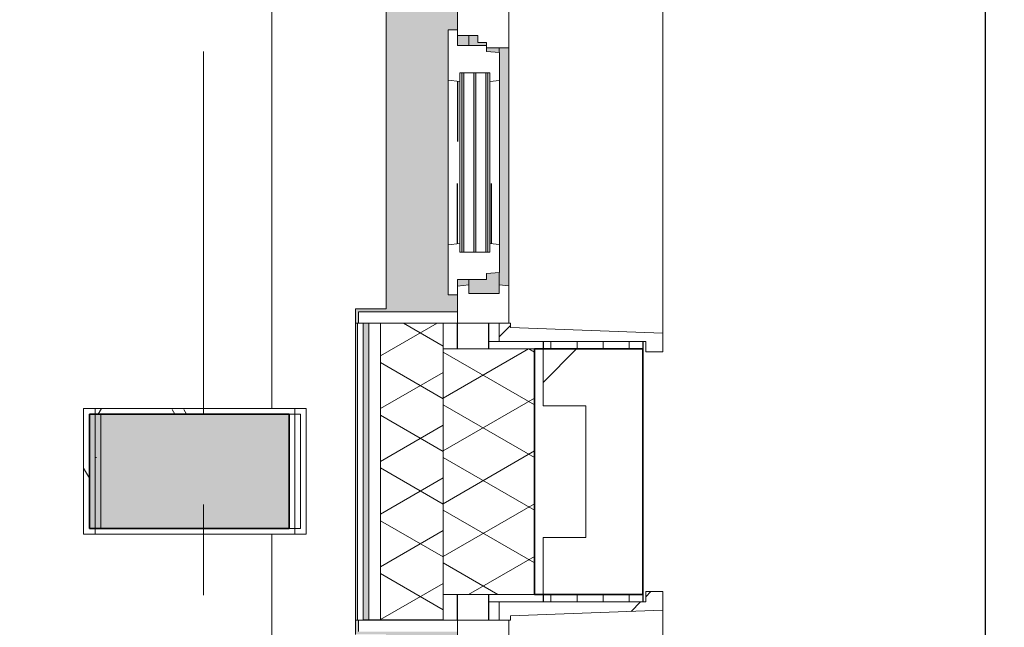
# Model space of a CAD drawing. Extents: x 2820 to 91013, y 1478 to 38178.
# Tile 80 of 182: x 53695 to 55420, y 11722 to 12786. Entities that reach past the tile are written whole.
import ezdxf

# ---------------------------------------------------------------- set-up
doc = ezdxf.new("R2010")
doc.units = 0
doc.header["$LTSCALE"] = 50
doc.header["$PDSIZE"] = -5
doc.linetypes.add('Onderlegger 2e verdieping$0$gestippeld_2_', pattern=[6.35, 3.175, -3.175])
doc.linetypes.add('Onderlegger 2e verdieping$0$stramien', pattern=[22.225, 12.7, -3.175, 3.175, -3.175])
doc.layers.get('0').update_dxf_attribs({"linetype": 'CONTINUOUS'})
doc.layers.get('DEFPOINTS').update_dxf_attribs({"linetype": 'CONTINUOUS'})
doc.layers.add('AS-M38--_F123--_Wandlengte', color=1, linetype='CONTINUOUS')
for name, color, linetype, lineweight in [('Onderlegger 2e verdieping$0$A-DETL-MBND', 8, 'CONTINUOUS', 18), ('Onderlegger 2e verdieping$0$A-GENM', 8, 'CONTINUOUS', 18), ('Onderlegger 2e verdieping$0$A-GLAZ', 8, 'CONTINUOUS', 25), ('Onderlegger 2e verdieping$0$A-GLAZ-GLAS', 8, 'CONTINUOUS', 25), ('Onderlegger 2e verdieping$0$A-WALL', 8, 'CONTINUOUS', 25), ('Onderlegger 2e verdieping$0$A-WALL-MBNI', 8, 'CONTINUOUS', 25), ('Onderlegger 2e verdieping$0$A-WALL-PATT', 8, 'CONTINUOUS', 50), ('Onderlegger 2e verdieping$0$I-WALL', 8, 'CONTINUOUS', 25), ('Onderlegger 2e verdieping$0$S-COLS', 8, 'CONTINUOUS', 18), ('Onderlegger 2e verdieping$0$S-GRID', 8, 'CONTINUOUS', 18)]:
    doc.layers.add(name, color=color, linetype=linetype, lineweight=lineweight)
doc.styles.get("Standard").update_dxf_attribs({"font": 'isocp.shx'})
doc.dimstyles.new('CWall_F2_Wandlengte', dxfattribs={"dimscale": 50, "dimtxt": 2.5, "dimasz": 2, "dimexe": 1, "dimexo": 1, "dimgap": 0.5, "dimtad": 1, "dimdec": 0, "dimdsep": 46, "dimtxsty": 'Standard', "dimcen": 2.5, "dimclrt": 2, "dimadec": 0, "dimazin": 0, "dimtfac": 1, "dimtdec": 0, "dimtix": 1, "dimtmove": 2, "dimatfit": 0, "dimfxl": 0, "dimtolj": 1, "dimtzin": 0, "dimarcsym": 0})
pattern_1 = [(270, (60062.34, 35828.203), (45.688, 3e-15), []), (0, (60062.34, 35828.2), (45.688, 105), [45.688, -45.688])]
pattern_2 = [(135, (12911.22, -54611.6), (-212.132, -212.132), [])]
pattern_3 = [(135, (11077.9, -54611.6), (-212.132, -212.132), [])]

# ---------------------------------------------------------------- blocks, each defined once
blk = doc.blocks.new('Onderlegger 2e verdieping$0$42_KA leemstuc betonkolomafwerking - Type-V114-Plotview 2e Verdieping - schaal 1 op 100')
at = {"layer": 'Onderlegger 2e verdieping$0$A-GENM'}
h = blk.add_hatch(dxfattribs=at)
h.set_pattern_fill('FP_167', color=256, style=0, pattern_type=2)
h.set_pattern_definition([(0, (-54103.6, -12161.87), (406.4, 101.6), [33.528, -271.272, 33.528, -1896.872]), (0, (-54103.6, -12161.87), (406.4, 101.6), [-338.328, -271.272, 33.528, -576.072, -1016]), (0, (-54103.6, -12161.87), (406.4, 101.6), [-1219.2, 33.528, -271.272, 33.528, -677.672]), (0, (-54103.6, -12161.87), (406.4, 101.6), [-1557.528, -169.672, 33.528, -474.472]), (120, (-53951.2, -12111.07), (-291.18818, 301.15272), [33.528, -271.272, 33.528, -1896.872]), (120, (-53951.2, -12111.07), (-291.18818, 301.15272), [-338.328, -271.272, 33.528, -576.072, -1016]), (120, (-53951.2, -12111.07), (-291.18818, 301.15272), [-1219.2, 33.528, -271.272, 33.528, -677.672]), (120, (-53951.2, -12111.07), (-291.18818, 301.15272), [-1557.528, -169.672, 33.528, -474.472]), (240, (-53900.4, -11907.87), (-115.21182, -402.75272), [33.528, -271.272, 33.528, -1896.872]), (240, (-53900.4, -11907.87), (-115.21182, -402.75272), [-338.328, -271.272, 33.528, -576.072, -1016]), (240, (-53900.4, -11907.87), (-115.21182, -402.75272), [-1219.2, 33.528, -271.272, 33.528, -677.672]), (240, (-53900.4, -11907.87), (-115.21182, -402.75272), [-1557.528, -169.672, 33.528, -474.472])])
h.paths.add_polyline_path([(-277, -277), (93, -277), (93, -56.67), (-277, -56.67)], flags=0)
h.paths.add_polyline_path([(-267, -267), (-267, -66.67), (83, -66.67), (83, -267)], flags=0)
for p, q in [((93, -56.67), (-277, -56.67)), ((-277, -56.67), (-277, -277)), ((-267, -66.67), (83, -66.67)), ((-267, -267), (-267, -66.67)), ((83, -66.67), (83, -267)), ((93, -277), (93, -56.67)), ((83, -267), (-267, -267)), ((-277, -277), (93, -277))]:
    blk.add_line(p, q, dxfattribs=at)
blk = doc.blocks.new('Onderlegger 2e verdieping$0$31_KA_Houten kozijn metselwerkgevel met draaiend deel verdieping - 31_KA_Houten kozijn metselwerkgevel met draaiend deel verdieping-V248-Plotview 2e Verdieping - schaal 1 op 100')
at = {"layer": 'Onderlegger 2e verdieping$0$A-GLAZ', "lineweight": 18}
h = blk.add_hatch(dxfattribs=at)
h.set_pattern_fill('FP_346', color=256, style=0, pattern_type=2)
h.set_pattern_definition(pattern_2)
h.paths.add_polyline_path([(706.5, 180.1), (706.5, 210.1), (673.9, 210.1), (664.2, -56.9), (656.5, -56.9), (656.5, -76.9), (688.5, -76.9), (688.5, 180.1)], flags=0)
at = {"layer": 'Onderlegger 2e verdieping$0$A-GLAZ'}
h = blk.add_hatch(color=256, dxfattribs=at)
h.paths.add_polyline_path([(591.1, -60), (174, -60), (174, -77), (589.6, -76)], flags=0)
h.paths.add_polyline_path([(93.6, -60), (-591.1, -60), (-589.5, -77), (92, -77), (93.1, -65.7)], flags=0)
h = blk.add_hatch(color=256, dxfattribs=at)
h.paths.add_polyline_path([(604.5, -129.8), (604.5, -77), (567.9, -77), (569.5, -99), (580, -99), (580, -129.8), (591.8, -129.8)], flags=0)
h.paths.add_polyline_path([(182.1, -77), (174, -77), (174, -99), (180.5, -99), (180.9, -93)], flags=0)
h.paths.add_polyline_path([(170, -129.8), (170, -99), (165, -99), (165, -114), (152.5, -114), (152.5, -129.8), (165, -129.8)], flags=0)
h.paths.add_polyline_path([(107, -80.3), (107, -77), (-604.5, -77), (-604.5, -80.3), (93.6, -80.3)], flags=0)
h.paths.add_polyline_path([(107, -99), (107, -84.3), (-604.5, -84.3), (-604.5, -101.3), (107, -101.3)], flags=0)
h.paths.add_polyline_path([(107, -126.3), (-604.5, -126.3), (-604.5, -129.8), (107, -129.8)], flags=0)
h.paths.add_polyline_path([(107, -122.3), (107, -105.3), (-604.5, -105.3), (-604.5, -122.3), (90.3, -122.3)], flags=0)
h = blk.add_hatch(color=256, dxfattribs=at)
h.paths.add_polyline_path([(591.8, -150), (589.5, -129.8), (580, -129.8), (580, -150), (589.5, -150)], flags=0)
h.paths.add_polyline_path([(170, -150), (170, -129.8), (152.5, -129.8), (152.5, -150)], flags=0)
h.paths.add_polyline_path([(94.3, -150), (92, -129.8), (-589.5, -129.8), (-591.8, -150), (92, -150)], flags=0)
blk.add_hatch(color=256, dxfattribs=at).paths.add_polyline_path([(656.5, -328.5), (655.8, -323.5), (636.5, -323.5), (636.5, -150), (607, -150), (607, -166), (143, -166), (143, -150), (-636.5, -150), (-636.5, -323.5), (-656.5, -323.5), (-656.5, -328.5), (-631.5, -328.5), (-631.5, -275), (631.5, -275), (631.5, -328.5), (655.8, -328.5)], flags=0)
at = {"layer": 'Onderlegger 2e verdieping$0$A-GLAZ', "lineweight": 18}
h = blk.add_hatch(dxfattribs=at)
h.set_pattern_fill('FP_346', color=256, style=0, pattern_type=2)
h.set_pattern_definition(pattern_2)
h.paths.add_polyline_path([(656.5, -150), (636.5, -150), (636.5, -323.5), (656.5, -323.5)], flags=0)
h.paths.add_polyline_path([(-636.5, -150), (-656.5, -150), (-656.5, -323.5), (-636.5, -323.5)], flags=0)
for p, q in [((-673.9, 210.1), (673.9, 210.1)), ((673.9, 210.1), (664.2, -56.9)), ((706.5, 210.1), (673.9, 210.1)), ((706.5, 180.1), (706.5, 210.1)), ((688.5, -76.9), (688.5, 180.1)), ((688.5, 180.1), (706.5, 180.1)), ((93.6, -60), (174, -60)), ((174, -60), (174, -99)), ((174, -60), (591.1, -60)), ((589.5, -77), (591.1, -60)), ((591.1, -60), (656.5, -60)), ((664.2, -56.9), (656.5, -56.9)), ((656.5, -56.9), (656.5, -76.9)), ((656.5, -60), (656.5, -150)), ((182.1, -77), (174, -77)), ((589.5, -77), (567.9, -77)), ((604.5, -77), (589.5, -77)), ((604.5, -129.8), (604.5, -77)), ((656.5, -76.9), (688.5, -76.9)), ((688.5, -94.9), (688.5, -76.9)), ((165, -99), (165, -114)), ((170, -99), (165, -99)), ((152.5, -114), (152.5, -150)), ((165, -114), (152.5, -114)), ((152.5, -129.8), (170, -129.8)), ((580, -129.8), (589.5, -129.8)), ((589.5, -129.8), (604.5, -129.8)), ((591.8, -150), (589.5, -129.8)), ((143, -150), (94.3, -150)), ((656.5, -150), (607, -150)), ((636.5, -150), (656.5, -150)), ((636.5, -323.5), (636.5, -150)), ((656.5, -150), (656.5, -323.5)), ((656.5, -323.5), (636.5, -323.5)), ((656.5, -323.5), (656.5, -328.5))]:
    blk.add_line(p, q, dxfattribs=at)
blk = doc.blocks.new('Onderlegger 2e verdieping$0$31_KA_Houten kozijn draaiend deel metselwerkgevel - Type-V249-Plotview 2e Verdieping - schaal 1 op 100')
at = {"layer": 'Onderlegger 2e verdieping$0$A-GLAZ', "lineweight": 18}
for p, q in [((10.5, 51), (12.2, 74)), ((12.2, 74), (61.4, 74)), ((61.4, 74), (63, 57)), ((61.4, 74), (348.6, 74)), ((347, 57), (348.6, 74)), ((348.6, 74), (397.8, 74)), ((397.8, 74), (399.5, 51)), ((48, 57), (48, 53.5)), ((63, 57), (48, 57)), ((347, 57), (63, 57)), ((362, 57), (347, 57)), ((362, 53.5), (362, 57)), ((0, 51), (10.5, 51)), ((0, 0), (0, 51)), ((48, 49.5), (48, 32.5)), ((362, 32.5), (362, 49.5)), ((399.5, 51), (410, 51)), ((410, 51), (410, 0)), ((48, 28.5), (48, 11.5)), ((362, 11.5), (362, 28.5)), ((-27, 0), (0, 0)), ((-27, -16), (-27, 0)), ((48, 7.5), (48, 4.2)), ((48, 4.2), (63, 4.2)), ((63, 4.2), (60.7, -16)), ((63, 4.2), (347, 4.2)), ((347, 4.2), (362, 4.2)), ((349.3, -16), (347, 4.2)), ((362, 4.2), (362, 7.5)), ((410, 0), (437, 0)), ((60.7, -16), (-27, -16)), ((349.3, -16), (60.7, -16)), ((437, -16), (349.3, -16)), ((437, 0), (437, -16))]:
    blk.add_line(p, q, dxfattribs=at)
at = {"layer": 'Onderlegger 2e verdieping$0$A-GLAZ', "linetype": 'Onderlegger 2e verdieping$0$gestippeld_2_'}
blk.add_line((347.3, 60), (241.8, 60), dxfattribs=at)
at = {"layer": 'Onderlegger 2e verdieping$0$A-GLAZ-GLAS'}
for p, q in [((62.5, 0), (168.2, 0)), ((347.5, 0), (241.8, 0))]:
    blk.add_line(p, q, dxfattribs=at)
blk = doc.blocks.new('Onderlegger 2e verdieping$0$31_KA_Houten kozijn metselwerkgevel triple glas - Type-9950181-Plotview 2e Verdieping - schaal 1 op 100')
at = {"layer": 'Onderlegger 2e verdieping$0$A-GLAZ'}
for points in [[(0, 42), (314, 42), (314, 46), (0, 46)], [(314, 21), (314, 25), (0, 25), (0, 21), (300.8, 21)], [(314, 0), (314, 4), (0, 4), (0, 0), (300.8, 0)]]:
    blk.add_hatch(color=256, dxfattribs=at).paths.add_polyline_path(points, flags=0)
at = {"layer": 'Onderlegger 2e verdieping$0$A-GLAZ', "lineweight": 18}
for p, q in [((0, 46), (314, 46)), ((0, 42), (0, 46)), ((314, 42), (0, 42)), ((314, 46), (314, 42)), ((0, 25), (314, 25)), ((0, 21), (0, 25)), ((314, 21), (0, 21)), ((314, 25), (314, 21)), ((0, 4), (314, 4)), ((0, 0), (0, 4)), ((314, 0), (0, 0)), ((314, 4), (314, 0))]:
    blk.add_line(p, q, dxfattribs=at)
blk = doc.blocks.new('Onderlegger 2e verdieping$0$31_KA_Houten kozijn metselwerkgevel met draaiend deel verdieping - 31_KA_Houten kozijn metselwerkgevel met draaiend deel verdieping-V252-Plotview 2e Verdieping - schaal 1 op 100')
at = {"layer": 'Onderlegger 2e verdieping$0$A-GLAZ', "lineweight": 18}
h = blk.add_hatch(dxfattribs=at)
h.set_pattern_fill('FP_348', color=256, style=0, pattern_type=2)
h.set_pattern_definition(pattern_3)
h.paths.add_polyline_path([(-656.5, -56.9), (-664.2, -56.9), (-673.9, 210.1), (-706.5, 210.1), (-706.5, 180.1), (-688.5, 180.1), (-688.5, -76.9), (-656.5, -76.9)], flags=0)
h = blk.add_hatch(dxfattribs=at)
h.set_pattern_fill('FP_348', color=256, style=0, pattern_type=2)
h.set_pattern_definition(pattern_3)
h.paths.add_polyline_path([(656.5, -60), (591.1, -60), (589.5, -77), (604.5, -77), (604.5, -129.8), (589.5, -129.8), (591.8, -150), (656.5, -150)], flags=0)
h.paths.add_polyline_path([(-589.5, -77), (-591.1, -60), (-656.5, -60), (-656.5, -150), (-591.8, -150), (-589.5, -129.8), (-604.5, -129.8), (-604.5, -77)], flags=0)
at = {"layer": 'Onderlegger 2e verdieping$0$A-GLAZ'}
blk.add_hatch(color=256, dxfattribs=at).paths.add_polyline_path([(656.5, -328.5), (655.8, -323.5), (636.5, -323.5), (636.5, -150), (607, -150), (607, -166), (143, -166), (143, -150), (-636.5, -150), (-636.5, -323.5), (-656.5, -323.5), (-656.5, -328.5), (-631.5, -328.5), (-631.5, -275), (631.5, -275), (631.5, -328.5), (655.8, -328.5)], flags=0)
at = {"layer": 'Onderlegger 2e verdieping$0$A-GLAZ', "lineweight": 18}
for p, q in [((-706.5, 210.1), (-673.9, 210.1)), ((-706.5, 180.1), (-706.5, 210.1)), ((-673.9, 210.1), (-664.2, -56.9)), ((-673.9, 210.1), (673.9, 210.1)), ((-688.5, 180.1), (-706.5, 180.1)), ((-688.5, -76.9), (-688.5, 180.1)), ((-664.2, -56.9), (-656.5, -56.9)), ((-656.5, -56.9), (-656.5, -76.9)), ((-656.5, -150), (-656.5, -60)), ((-656.5, -60), (-591.1, -60)), ((-656.5, -76.9), (-688.5, -76.9)), ((-688.5, -76.9), (-688.5, -94.9)), ((-656.5, -150), (-636.5, -150)), ((-656.5, -323.5), (-656.5, -150)), ((-591.8, -150), (-656.5, -150)), ((-636.5, -323.5), (-656.5, -323.5)), ((-656.5, -328.5), (-656.5, -323.5))]:
    blk.add_line(p, q, dxfattribs=at)
blk = doc.blocks.new('Onderlegger 2e verdieping$0$43_KA_stucwerk tegen borstwering onderkant verdieping - 43_KA_stucwerk tegen borstwering onderkant verdieping-10157448-Plotview 2e Verdieping - schaal 1 op 100')
at = {"layer": 'Onderlegger 2e verdieping$0$A-DETL-MBND'}
h = blk.add_hatch(color=256, dxfattribs=at)
h.paths.add_polyline_path([(54284.3, 2828.2), (54286.6, 2828.2), (54286.6, 3088), (54283.1, 3088), (54282, 2828.4), (54284.3, 2828.2)], flags=0)
h.paths.add_polyline_path([(54283.1, 4401), (54286.6, 4401), (54286.6, 4921.4), (54283.1, 4921.4), (54283.1, 4551.5)], flags=0)
h.paths.add_polyline_path([(54283.1, 6234.4), (54286.6, 6234.4), (54286.6, 6754.7), (54283.1, 6754.7), (54283.1, 6384.9)], flags=0)
h.paths.add_polyline_path([(54283.1, 8067.7), (54286.6, 8067.7), (54286.6, 8588.1), (54283.1, 8588.1), (54283.1, 8157.6)], flags=0)
h.paths.add_polyline_path([(54286.6, 9901.1), (54286.6, 10421.4), (54283.1, 10421.4), (54283.1, 9901.1)], flags=0)
h.paths.add_polyline_path([(54286.6, 11734.4), (54286.6, 12254.7), (54283.1, 12254.7), (54283.1, 11734.4)], flags=0)
h.paths.add_polyline_path([(54286.6, 13567.7), (54286.6, 14088.7), (54283.1, 14088.7), (54283.1, 13567.7)], flags=0)
h.paths.add_polyline_path([(54283.1, 15401.7), (54286.6, 15401.7), (54286.6, 15922), (54283.1, 15922), (54283.1, 15551.5)], flags=0)
h.paths.add_polyline_path([(54286.6, 17235), (54286.6, 17755.4), (54283.1, 17755.4), (54283.1, 17235)], flags=0)
h.paths.add_polyline_path([(54286.6, 19068.4), (54286.6, 19588), (54283.1, 19588), (54283.1, 19068.4)], flags=0)
h.paths.add_polyline_path([(54283.1, 20901), (54286.6, 20901), (54286.6, 21421.4), (54283.1, 21421.4), (54283.1, 21051.5)], flags=0)
h.paths.add_polyline_path([(54286.6, 22734.4), (54286.6, 23254.7), (54283.1, 23254.7), (54283.1, 22734.4)], flags=0)
h.paths.add_polyline_path([(54283.1, 24567.7), (54286.6, 24567.7), (54286.6, 25088), (54283.1, 25088), (54283.1, 24600.6)], flags=0)
h.paths.add_polyline_path([(54286.6, 26401), (54286.6, 26921.4), (54283.1, 26921.4), (54283.1, 26401)], flags=0)
h.paths.add_polyline_path([(54283.1, 28234.4), (54286.6, 28234.4), (54286.6, 28754.7), (54283.1, 28754.7), (54283.1, 28384.9)], flags=0)
h.paths.add_polyline_path([(54283.1, 30067.7), (54286.6, 30067.7), (54286.6, 30588), (54283.1, 30588), (54283.1, 30081.6)], flags=0)
h.paths.add_polyline_path([(54283.1, 31901), (54286.6, 31901), (54286.6, 32421.4), (54283.1, 32421.4), (54283.1, 32051.5)], flags=0)
h.paths.add_polyline_path([(54283.1, 33734.4), (54286.6, 33734.4), (54286.6, 34255.4), (54283.1, 34255.4), (54283.1, 33876.2)], flags=0)
h.paths.add_polyline_path([(54283.5, 35568.4), (54286.6, 35568.4), (54286.6, 36078.2), (54036.6, 36078.2), (54036.6, 35988.2), (54196.6, 35988.2), (54196.6, 35827.9), (54283.1, 35827.9), (54283.4, 35568.4)], flags=0)
h.paths.add_polyline_path([(19068.1, 35978.2), (19076.6, 35978.2), (19076.6, 36078.2), (18923.1, 36078.2), (18923.1, 36074.7), (19068.1, 36074.7), (19068.1, 35978.3)], flags=0)
h.paths.add_polyline_path([(17234.8, 35978.2), (17239.9, 35978.2), (17240, 35988.2), (17460, 35988.2), (17460, 35978.2), (17464.9, 35978.2), (17464.9, 35993.2), (17234.8, 35993.2), (17234.8, 35984.3)], flags=0)
h.paths.add_polyline_path([(15631.6, 35978.2), (15631.6, 35993.2), (15401.4, 35993.2), (15401.4, 35978.2), (15406.6, 35978.2), (15406.6, 35988.2), (15626.6, 35988.2), (15626.6, 35978.2)], flags=0)
h.paths.add_polyline_path([(13568.1, 35978.2), (13573.3, 35978.2), (13573.3, 35988.2), (13635.8, 35989.2), (13635.8, 35993.2), (13568.1, 35993.2), (13568.1, 35984.3)], flags=0)
h.paths.add_polyline_path([(13798.3, 35978.2), (13798.3, 35993.2), (13730.8, 35993.2), (13730.8, 35988.2), (13793.3, 35988.2), (13793.3, 35978.2)], flags=0)
h.paths.add_polyline_path([(11739.9, 35978.2), (11740, 35988.2), (11802.4, 35989), (11802.4, 35993.2), (11734.8, 35993.2), (11734.8, 35978.2)], flags=0)
h.paths.add_polyline_path([(11964.9, 35978.2), (11964.9, 35993.2), (11897.4, 35993.2), (11897.4, 35988.2), (11960, 35988.2), (11960, 35978.2)], flags=0)
h.paths.add_polyline_path([(9906.6, 35978.2), (9906.6, 35988.2), (9969.1, 35988.2), (9969.1, 35993.2), (9901.4, 35993.2), (9901.4, 35978.2)], flags=0)
h.paths.add_polyline_path([(10126.6, 35978.2), (10131.6, 35978.2), (10131.6, 35993.2), (10064.1, 35993.2), (10064.1, 35988.2), (10126.6, 35988.2), (10126.6, 35984.3)], flags=0)
h.paths.add_polyline_path([(8298.3, 35978.2), (8298.3, 35993.2), (8068.1, 35993.2), (8068.1, 35978.2), (8073.3, 35978.2), (8073.3, 35988.2), (8293.3, 35988.2), (8293.3, 35978.2)], flags=0)
h.paths.add_polyline_path([(6460, 35978.2), (6464.9, 35978.2), (6464.9, 35993.2), (6234.8, 35993.2), (6234.8, 35978.2), (6239.9, 35978.2), (6240, 35988.2), (6460, 35988.2), (6460, 35984.3)], flags=0)
h.paths.add_polyline_path([(4631.6, 35978.2), (4631.6, 35993.2), (4516.6, 35993.2), (4516.6, 35988.2), (4626.6, 35988.2), (4626.6, 35978.2)], flags=0)
h.paths.add_polyline_path([(12067.7, 36074.7), (12110.1, 36074.7), (12110.1, 36078.2), (11897.4, 36078.2), (11897.4, 36074.7), (11964.9, 36074.7)], flags=0)
h.paths.add_polyline_path([(15776.8, 36074.7), (15776.8, 36078.2), (15256.4, 36078.2), (15256.4, 36074.7), (15737.1, 36074.7)], flags=0)
h.paths.add_polyline_path([(17089.8, 36074.7), (17610.1, 36074.7), (17610.1, 36078.2), (17089.8, 36078.2)], flags=0)
h.paths.add_polyline_path([(13423.1, 36074.7), (13635.8, 36074.7), (13635.8, 36078.2), (13423.1, 36078.2)], flags=0)
h.paths.add_polyline_path([(10131.6, 36074.7), (10276.8, 36074.7), (10276.8, 36078.2), (10064.1, 36078.2), (10064.1, 36074.7)], flags=0)
h.paths.add_polyline_path([(11734.8, 36074.7), (11802.4, 36074.7), (11802.4, 36078.2), (11589.8, 36078.2), (11589.8, 36074.7)], flags=0)
h.paths.add_polyline_path([(9969.1, 36074.7), (9969.1, 36078.2), (9756.4, 36078.2), (9756.4, 36074.7), (9927.2, 36074.7)], flags=0)
h.paths.add_polyline_path([(13730.8, 36074.7), (13943.4, 36074.7), (13943.4, 36078.2), (13730.8, 36078.2)], flags=0)
h.paths.add_polyline_path([(8443.4, 36074.7), (8443.4, 36078.2), (7923.1, 36078.2), (7923.1, 36074.7), (8398.3, 36074.7)], flags=0)
h.paths.add_polyline_path([(4631.6, 36074.7), (4776.8, 36074.7), (4776.8, 36078.2), (4516.6, 36078.2), (4516.6, 36074.7), (4557, 36074.7)], flags=0)
h.paths.add_polyline_path([(6089.8, 36074.7), (6610.1, 36074.7), (6610.1, 36078.2), (6089.8, 36078.2)], flags=0)
blk.add_line((54286.6, 12254.7), (54286.6, 11734.4), dxfattribs=at)
blk = doc.blocks.new('Onderlegger 2e verdieping$0$vensterbank tweede verdieping - vensterbank tweede verdieping-11898810-Plotview 2e Verdieping - schaal 1 op 100')
at = {"layer": 'Onderlegger 2e verdieping$0$A-GLAZ', "lineweight": 18}
for p, q in [((54136.6, 13718.2), (54136.6, 12105.2)), ((54336.6, 12279.7), (54336.6, 13542.7)), ((54283.1, 11709.4), (54283.1, 12279.7)), ((54283.1, 12279.7), (54336.6, 12279.7)), ((54136.6, 11884.9), (54136.6, 10271.9))]:
    blk.add_line(p, q, dxfattribs=at)
blk = doc.blocks.new('Onderlegger 2e verdieping$0$42_KA leemstuc betonkolomafwerking - Type-V295-Plotview 2e Verdieping - schaal 1 op 100')
at = {"layer": 'Onderlegger 2e verdieping$0$A-GENM'}
h = blk.add_hatch(dxfattribs=at)
h.set_pattern_fill('FP_421', color=256, style=0, pattern_type=2)
h.set_pattern_definition([(0, (-54083.6, -12161.87), (406.4, 101.6), [33.528, -271.272, 33.528, -1896.872]), (0, (-54083.6, -12161.87), (406.4, 101.6), [-338.328, -271.272, 33.528, -576.072, -1016]), (0, (-54083.6, -12161.87), (406.4, 101.6), [-1219.2, 33.528, -271.272, 33.528, -677.672]), (0, (-54083.6, -12161.87), (406.4, 101.6), [-1557.528, -169.672, 33.528, -474.472]), (120, (-53931.2, -12111.07), (-291.18818, 301.15272), [33.528, -271.272, 33.528, -1896.872]), (120, (-53931.2, -12111.07), (-291.18818, 301.15272), [-338.328, -271.272, 33.528, -576.072, -1016]), (120, (-53931.2, -12111.07), (-291.18818, 301.15272), [-1219.2, 33.528, -271.272, 33.528, -677.672]), (120, (-53931.2, -12111.07), (-291.18818, 301.15272), [-1557.528, -169.672, 33.528, -474.472]), (240, (-53880.4, -11907.87), (-115.21182, -402.75272), [33.528, -271.272, 33.528, -1896.872]), (240, (-53880.4, -11907.87), (-115.21182, -402.75272), [-338.328, -271.272, 33.528, -576.072, -1016]), (240, (-53880.4, -11907.87), (-115.21182, -402.75272), [-1219.2, 33.528, -271.272, 33.528, -677.672]), (240, (-53880.4, -11907.87), (-115.21182, -402.75272), [-1557.528, -169.672, 33.528, -474.472])])
h.paths.add_polyline_path([(-277, -277), (93, -277), (93, -56.67), (-277, -56.67)], flags=0)
h.paths.add_polyline_path([(-267, -267), (-267, -66.67), (83, -66.67), (83, -267)], flags=0)
for p, q in [((93, -56.67), (-277, -56.67)), ((-277, -56.67), (-277, -277)), ((-267, -66.67), (83, -66.67)), ((-267, -267), (-267, -66.67)), ((83, -66.67), (83, -267)), ((93, -277), (93, -56.67)), ((83, -267), (-267, -267)), ((-277, -277), (93, -277))]:
    blk.add_line(p, q, dxfattribs=at)
blk = doc.blocks.new('Onderlegger 2e verdieping')
at = {"layer": 'Onderlegger 2e verdieping$0$A-WALL-PATT', "lineweight": 18}
h = blk.add_hatch(dxfattribs=at)
h.set_pattern_fill('FP_357', color=256, angle=60, style=0, pattern_type=2)
h.set_pattern_definition([(150, (54396.6, 19258.2), (-80.01037, -46.18203), []), (210, (54396.6, 19350.6), (-0.01037, -92.38203), [])])
h.paths.add_polyline_path([(54436.6, 2428.2), (54436.6, 3088), (54326.6, 3088), (54326.6, 2428.2)], flags=0)
h.paths.add_polyline_path([(54326.6, 4401.7), (54436.6, 4401.7), (54436.6, 4921.4), (54326.6, 4921.4), (54326.6, 4784.6)], flags=0)
h.paths.add_polyline_path([(54436.6, 6235), (54436.6, 6754.7), (54326.6, 6754.7), (54326.6, 6235)], flags=0)
h.paths.add_polyline_path([(54326.6, 8068.4), (54436.6, 8068.4), (54436.5, 8588.1), (54326.6, 8588.1), (54326.6, 8157.6)], flags=0)
h.paths.add_polyline_path([(54436.6, 9901.7), (54436.6, 10421.4), (54326.6, 10421.4), (54326.6, 9901.7)], flags=0)
h.paths.add_polyline_path([(54436.6, 11735), (54436.6, 12254.7), (54326.6, 12254.7), (54326.6, 11735)], flags=0)
h.paths.add_polyline_path([(54436.6, 13568.4), (54436.6, 14088.7), (54326.6, 14088.7), (54326.6, 13568.4)], flags=0)
h.paths.add_polyline_path([(54326.6, 15401.7), (54436.6, 15401.7), (54436.6, 15922), (54326.6, 15922), (54326.6, 15746.7)], flags=0)
h.paths.add_polyline_path([(54326.6, 17235), (54436.6, 17235), (54436.6, 17755.4), (54326.6, 17755.4), (54326.6, 17433.1)], flags=0)
h.paths.add_polyline_path([(54436.6, 19068.4), (54436.6, 19588), (54326.6, 19588), (54326.6, 19068.4)], flags=0)
h.paths.add_polyline_path([(54436.6, 20901.7), (54436.6, 21421.4), (54326.6, 21421.4), (54326.6, 20901.7)], flags=0)
h.paths.add_polyline_path([(54436.6, 22735), (54436.5, 23254.7), (54326.6, 23254.7), (54326.6, 22735)], flags=0)
h.paths.add_polyline_path([(54436.6, 24568.4), (54436.6, 25088), (54326.6, 25088), (54326.6, 24568.4)], flags=0)
h.paths.add_polyline_path([(54436.6, 26401.7), (54436.6, 26921.4), (54326.6, 26921.4), (54326.6, 26401.7)], flags=0)
h.paths.add_polyline_path([(54326.6, 28235), (54436.6, 28235), (54436.6, 28754.7), (54326.6, 28754.7), (54326.6, 28395.2)], flags=0)
h.paths.add_polyline_path([(54326.6, 30068.4), (54436.6, 30068.4), (54436.5, 30588), (54326.6, 30588), (54326.6, 30081.6)], flags=0)
h.paths.add_polyline_path([(54436.6, 31901.7), (54436.6, 32421.4), (54326.6, 32421.4), (54326.6, 31901.7)], flags=0)
h.paths.add_polyline_path([(54326.6, 33735), (54436.6, 33735), (54436.6, 34255.4), (54326.6, 34255.4), (54326.6, 33876.2)], flags=0)
h.paths.add_polyline_path([(54436.6, 35568.4), (54436.6, 36118.2), (54326.6, 36118.2), (54326.6, 35568.4)], flags=0)
h = blk.add_hatch(dxfattribs=at)
h.set_pattern_fill('FP_60', color=256, style=0, pattern_type=2)
h.set_pattern_definition([(0, (0, 0), (406.4, 101.6), [33.528, -271.272, 33.528, -271.272, -1625.6]), (0, (0, 0), (406.4, 101.6), [-609.6, 33.528, -576.072, 33.528, -271.272, -711.2]), (0, (0, 0), (406.4, 101.6), [-1524, 33.528, -169.672, 33.528, -474.472]), (120, (152.4, 50.8), (-291.18818, 301.15272), [33.528, -271.272, 33.528, -271.272, -1625.6]), (120, (152.4, 50.8), (-291.18818, 301.15272), [-609.6, 33.528, -576.072, 33.528, -271.272, -711.2]), (120, (152.4, 50.8), (-291.18818, 301.15272), [-1524, 33.528, -169.672, 33.528, -474.472]), (240, (203.2, 254), (-115.21182, -402.75272), [33.528, -271.272, 33.528, -271.272, -1625.6]), (240, (203.2, 254), (-115.21182, -402.75272), [-609.6, 33.528, -576.072, 33.528, -271.272, -711.2]), (240, (203.2, 254), (-115.21182, -402.75272), [-1524, 33.528, -169.672, 33.528, -474.472])])
h.paths.add_polyline_path([(54306.6, 2428.2), (54306.6, 3088), (54296.6, 3088), (54296.6, 2428.2)], flags=0)
h.paths.add_polyline_path([(54296.6, 4401.7), (54306.6, 4401.7), (54306.6, 4921.4), (54296.6, 4921.4), (54296.6, 4784.6)], flags=0)
h.paths.add_polyline_path([(54306.6, 6235), (54306.6, 6754.7), (54296.6, 6754.7), (54296.6, 6235)], flags=0)
h.paths.add_polyline_path([(54306.6, 8068.4), (54306.6, 8588.1), (54296.6, 8588.1), (54296.6, 8068.4)], flags=0)
h.paths.add_polyline_path([(54306.6, 9901.7), (54306.6, 10421.4), (54296.6, 10421.4), (54296.6, 9901.7)], flags=0)
h.paths.add_polyline_path([(54296.6, 11735), (54306.6, 11735), (54306.6, 12254.7), (54296.6, 12254.7), (54296.6, 11952.1)], flags=0)
h.paths.add_polyline_path([(54306.6, 13568.4), (54306.6, 14088.7), (54296.6, 14088.7), (54296.6, 13568.4)], flags=0)
h.paths.add_polyline_path([(54306.6, 15401.7), (54306.6, 15922), (54296.6, 15922), (54296.6, 15401.7)], flags=0)
h.paths.add_polyline_path([(54296.6, 17235), (54306.6, 17235), (54306.6, 17755.4), (54296.6, 17755.4), (54296.6, 17433.1)], flags=0)
h.paths.add_polyline_path([(54306.6, 19068.4), (54306.6, 19588), (54296.6, 19588), (54296.6, 19068.4)], flags=0)
h.paths.add_polyline_path([(54306.6, 20901.7), (54306.6, 21421.4), (54296.6, 21421.4), (54296.6, 20901.7)], flags=0)
h.paths.add_polyline_path([(54306.6, 22735), (54306.6, 23254.7), (54296.6, 23254.7), (54296.6, 22735)], flags=0)
h.paths.add_polyline_path([(54306.6, 24568.4), (54306.6, 25088), (54296.6, 25088), (54296.6, 24568.4)], flags=0)
h.paths.add_polyline_path([(54306.6, 26401.7), (54306.6, 26921.4), (54296.6, 26921.4), (54296.6, 26401.7)], flags=0)
h.paths.add_polyline_path([(54306.6, 28235), (54306.6, 28754.7), (54296.6, 28754.7), (54296.6, 28235)], flags=0)
h.paths.add_polyline_path([(54306.6, 30068.4), (54306.6, 30588), (54296.6, 30588), (54296.6, 30068.4)], flags=0)
h.paths.add_polyline_path([(54306.6, 31901.7), (54306.6, 32421.4), (54296.6, 32421.4), (54296.6, 31901.7)], flags=0)
h.paths.add_polyline_path([(54296.6, 33735), (54306.6, 33735), (54306.6, 34255.4), (54296.6, 34255.4), (54296.6, 33876.2)], flags=0)
h.paths.add_polyline_path([(54306.6, 35568.4), (54306.6, 36088.2), (54296.6, 36088.2), (54296.6, 35568.4)], flags=0)
h = blk.add_hatch(dxfattribs=at)
h.set_pattern_fill('FP_6', color=256, angle=60, style=0, pattern_type=2)
h.set_pattern_definition([(150, (54746.6, 18953.2), (-80.01037, -46.18203), []), (210, (54746.6, 19045.6), (-0.01037, -92.38203), [])])
h.paths.add_polyline_path([(54436.6, 2268.2), (54596.6, 2268.2), (54596.6, 3043), (54436.6, 3043), (54436.6, 2428.2)], flags=0)
h.paths.add_polyline_path([(54596.6, 4446), (54596.6, 4876.4), (54436.6, 4876.4), (54436.6, 4446), (54571.8, 4446)], flags=0)
h.paths.add_polyline_path([(54596.6, 6279.4), (54596.6, 6709.7), (54436.6, 6709.7), (54436.6, 6279.4), (54571.8, 6279.4)], flags=0)
h.paths.add_polyline_path([(54596.6, 8112.7), (54596.6, 8543.1), (54436.6, 8543.1), (54436.6, 8112.7), (54571.8, 8112.7)], flags=0)
h.paths.add_polyline_path([(54436.6, 9946.1), (54596.6, 9946.1), (54596.6, 10376.4), (54436.6, 10376.4), (54436.6, 10265.6)], flags=0)
h.paths.add_polyline_path([(54596.6, 11779.4), (54596.6, 12209.7), (54436.6, 12209.7), (54436.6, 11779.4), (54571.8, 11779.4)], flags=0)
h.paths.add_polyline_path([(54436.6, 13612.7), (54596.6, 13612.7), (54596.6, 14043.7), (54436.6, 14043.7), (54436.6, 13638.6)], flags=0)
h.paths.add_polyline_path([(54596.6, 15446.7), (54596.6, 15877), (54436.6, 15877), (54436.6, 15446.7), (54571.8, 15446.7)], flags=0)
h.paths.add_polyline_path([(54436.6, 17280), (54596.6, 17280), (54596.6, 17710.4), (54436.6, 17710.4), (54436.6, 17433.1)], flags=0)
h.paths.add_polyline_path([(54436.6, 19113.4), (54596.6, 19113.4), (54596.6, 19543), (54436.6, 19543), (54436.6, 19119.6)], flags=0)
h.paths.add_polyline_path([(54436.6, 20946), (54596.6, 20946), (54596.6, 21376.4), (54436.6, 21376.4), (54436.6, 21227.7)], flags=0)
h.paths.add_polyline_path([(54596.6, 22779.4), (54596.6, 23209.7), (54436.6, 23209.7), (54436.6, 22779.4), (54571.8, 22779.4)], flags=0)
h.paths.add_polyline_path([(54596.6, 24612.7), (54596.6, 25043), (54436.6, 25043), (54436.6, 24612.7)], flags=0)
h.paths.add_polyline_path([(54596.6, 26446), (54596.6, 26876.4), (54436.6, 26876.4), (54436.6, 26446), (54571.8, 26446)], flags=0)
h.paths.add_polyline_path([(54436.6, 28279.4), (54596.6, 28279.4), (54596.6, 28709.7), (54436.6, 28709.7), (54436.6, 28395.2)], flags=0)
h.paths.add_polyline_path([(54436.6, 30112.7), (54596.6, 30112.7), (54596.6, 30543), (54436.6, 30543), (54436.6, 30503.2)], flags=0)
h.paths.add_polyline_path([(54596.6, 31946), (54596.6, 32376.4), (54436.6, 32376.4), (54436.6, 31946), (54571.8, 31946)], flags=0)
h.paths.add_polyline_path([(54436.6, 33779.4), (54596.6, 33779.4), (54596.6, 34210.4), (54436.6, 34210.4), (54436.6, 33876.2)], flags=0)
h.paths.add_polyline_path([(54596.6, 35613.4), (54596.6, 35828.2), (54436.6, 35828.2), (54436.6, 35613.4), (54571.8, 35613.4)], flags=0)
h = blk.add_hatch(dxfattribs=at)
h.set_pattern_fill('FP_1', color=256, angle=45, style=0, pattern_type=2)
h.set_pattern_definition([(45, (400, -4e-13), (-565.685, 565.685), []), (45, (600, -6e-13), (-565.685, 565.685), [])])
h.paths.add_polyline_path([(54786.6, 2078.2), (54786.6, 3043), (54611.6, 3043), (54611.6, 2943), (54686.6, 2943), (54686.6, 2078.2)], flags=0)
h.paths.add_polyline_path([(54611.6, 4446), (54786.6, 4446), (54786.6, 4876.4), (54611.6, 4876.4), (54611.6, 4776.4), (54686.6, 4776.4), (54686.6, 4546), (54611.6, 4546)], flags=0)
h.paths.add_polyline_path([(54611.6, 6279.4), (54786.6, 6279.4), (54786.6, 6709.7), (54611.6, 6709.7), (54611.6, 6609.7), (54686.6, 6609.7), (54686.6, 6379.4), (54611.6, 6379.4)], flags=0)
h.paths.add_polyline_path([(54786.6, 8112.7), (54786.6, 8543.1), (54611.6, 8543.1), (54611.6, 8443.1), (54686.6, 8443.1), (54686.6, 8212.7), (54611.6, 8212.7), (54611.6, 8112.7)], flags=0)
h.paths.add_polyline_path([(54611.6, 9946.1), (54786.6, 9946.1), (54786.6, 10376.4), (54611.6, 10376.4), (54611.6, 10276.4), (54686.6, 10276.4), (54686.6, 10046.1), (54611.6, 10046.1)], flags=0)
h.paths.add_polyline_path([(54786.6, 11779.4), (54786.6, 12209.7), (54611.6, 12209.7), (54611.6, 12109.7), (54686.6, 12109.7), (54686.6, 11879.4), (54611.6, 11879.4), (54611.6, 11779.4)], flags=0)
h.paths.add_polyline_path([(54786.6, 13612.7), (54786.6, 14043.7), (54611.6, 14043.7), (54611.6, 13943.7), (54686.6, 13943.7), (54686.6, 13712.7), (54611.6, 13712.7), (54611.6, 13612.7)], flags=0)
h.paths.add_polyline_path([(54611.6, 15446.7), (54786.6, 15446.7), (54786.6, 15877), (54611.6, 15877), (54611.6, 15777), (54686.6, 15777), (54686.6, 15546.7), (54611.6, 15546.7)], flags=0)
h.paths.add_polyline_path([(54611.6, 17280), (54786.6, 17280), (54786.6, 17710.4), (54611.6, 17710.4), (54611.6, 17610.4), (54686.6, 17610.4), (54686.6, 17380), (54611.6, 17380)], flags=0)
h.paths.add_polyline_path([(54786.6, 19113.4), (54786.6, 19543), (54611.6, 19543), (54611.6, 19443), (54686.6, 19443), (54686.6, 19213.4), (54611.6, 19213.4), (54611.6, 19113.4)], flags=0)
h.paths.add_polyline_path([(54786.6, 20946), (54786.6, 21376.4), (54611.6, 21376.4), (54611.6, 21276.4), (54686.6, 21276.4), (54686.6, 21046), (54611.6, 21046), (54611.6, 20946)], flags=0)
h.paths.add_polyline_path([(54786.6, 22779.4), (54786.6, 23209.7), (54611.6, 23209.7), (54611.6, 23109.7), (54686.6, 23109.7), (54686.6, 22879.4), (54611.6, 22879.4), (54611.6, 22779.4)], flags=0)
h.paths.add_polyline_path([(54611.6, 24612.7), (54786.6, 24612.7), (54786.6, 25043), (54611.6, 25043), (54611.6, 24943), (54686.6, 24943), (54686.6, 24712.7), (54611.6, 24712.7)], flags=0)
h.paths.add_polyline_path([(54611.6, 26446), (54786.6, 26446), (54786.6, 26876.4), (54611.6, 26876.4), (54611.6, 26776.4), (54686.6, 26776.4), (54686.6, 26546), (54611.6, 26546)], flags=0)
h.paths.add_polyline_path([(54786.6, 28279.4), (54786.6, 28709.7), (54611.6, 28709.7), (54611.6, 28609.7), (54686.6, 28609.7), (54686.6, 28379.4), (54611.6, 28379.4), (54611.6, 28279.4)], flags=0)
h.paths.add_polyline_path([(54611.6, 30112.7), (54786.6, 30112.7), (54786.6, 30543), (54611.6, 30543), (54611.6, 30443), (54686.6, 30443), (54686.6, 30212.7), (54611.6, 30212.7)], flags=0)
h.paths.add_polyline_path([(54611.6, 31946), (54786.6, 31946), (54786.6, 32376.4), (54611.6, 32376.4), (54611.6, 32276.4), (54686.6, 32276.4), (54686.6, 32046), (54611.6, 32046)], flags=0)
h.paths.add_polyline_path([(54611.6, 33779.4), (54786.6, 33779.4), (54786.6, 34210.4), (54611.6, 34210.4), (54611.6, 34110.4), (54686.6, 34110.4), (54686.6, 33879.4), (54611.6, 33879.4), (54611.6, 33876.2)], flags=0)
h.paths.add_polyline_path([(54786.6, 35613.4), (54786.6, 35828.2), (54686.6, 35828.2), (54686.6, 35713.4), (54611.6, 35713.4), (54611.6, 35613.4)], flags=0)
h = blk.add_hatch(dxfattribs=at)
h.set_pattern_fill('FP_7', color=256, style=0, pattern_type=2)
h.set_pattern_definition(pattern_1)
h.paths.add_polyline_path([(54786.6, 12209.7), (54786.6, 12222.7), (54611.6, 12222.7), (54611.6, 12209.7), (54686.6, 12209.7)], flags=0)
h.paths.add_polyline_path([(54611.6, 13599.7), (54786.6, 13599.7), (54786.6, 13612.7), (54611.6, 13612.7)], flags=0)
h = blk.add_hatch(dxfattribs=at)
h.set_pattern_fill('FP_7', color=256, style=0, pattern_type=2)
h.set_pattern_definition(pattern_1)
h.paths.add_polyline_path([(54786.6, 10376.4), (54786.6, 10389.4), (54611.6, 10389.4), (54611.6, 10376.4), (54686.6, 10376.4)], flags=0)
h.paths.add_polyline_path([(54611.6, 11766.4), (54786.6, 11766.4), (54786.6, 11779.4), (54611.6, 11779.4)], flags=0)
at = {"layer": 'Onderlegger 2e verdieping$0$S-COLS', "lineweight": 5}
blk.add_hatch(color=256, dxfattribs=at).paths.add_polyline_path([(54166.6, 11895.2), (54166.6, 12095.2), (53816.6, 12095.2), (53816.6, 11895.2)], flags=0)
at = {"layer": 'Onderlegger 2e verdieping$0$A-WALL'}
for p, q in [((54461.6, 12209.7), (54461.6, 12254.7)), ((54516.7, 12209.7), (54516.7, 12254.7)), ((54611.6, 12222.7), (54611.6, 12209.7)), ((54786.6, 12222.7), (54786.6, 12209.7)), ((54461.6, 11734.4), (54461.6, 11779.4)), ((54516.7, 11734.4), (54516.7, 11779.4)), ((54611.6, 11779.4), (54611.6, 11766.4)), ((54786.6, 11779.4), (54786.6, 11766.4))]:
    blk.add_line(p, q, dxfattribs=at)
at = {"layer": 'Onderlegger 2e verdieping$0$A-WALL', "lineweight": 18}
for p, q in [((54436.6, 12209.7), (54436.6, 11779.4)), ((54596.6, 12209.7), (54436.6, 12209.7)), ((54611.6, 12209.7), (54611.6, 12109.7)), ((54686.6, 12109.7), (54611.6, 12109.7)), ((54686.6, 11879.4), (54686.6, 12109.7)), ((54611.6, 11879.4), (54611.6, 11779.4)), ((54611.6, 11879.4), (54686.6, 11879.4)), ((54436.6, 11779.4), (54596.6, 11779.4))]:
    blk.add_line(p, q, dxfattribs=at)
at = {"layer": 'Onderlegger 2e verdieping$0$A-WALL', "lineweight": 35}
for p, q in [((54786.6, 12209.7), (54596.6, 12209.7)), ((54596.6, 11779.4), (54596.6, 12209.7)), ((54786.6, 11779.4), (54786.6, 12209.7)), ((54596.6, 11779.4), (54786.6, 11779.4))]:
    blk.add_line(p, q, dxfattribs=at)
at = {"layer": 'Onderlegger 2e verdieping$0$I-WALL', "lineweight": 18}
for p, q in [((54296.6, 12254.7), (54296.6, 11735)), ((54306.6, 11735), (54306.6, 12254.7)), ((54326.6, 11735), (54326.6, 12254.7)), ((54436.6, 11735), (54436.6, 12254.7)), ((54296.6, 11735), (54436.6, 11735))]:
    blk.add_line(p, q, dxfattribs=at)
at = {"layer": 'Onderlegger 2e verdieping$0$S-COLS', "lineweight": 35}
for p, q in [((54166.6, 12095.2), (53816.6, 12095.2)), ((53816.6, 12095.2), (53816.6, 11895.2)), ((54166.6, 11895.2), (54166.6, 12095.2)), ((53816.6, 11895.2), (54166.6, 11895.2))]:
    blk.add_line(p, q, dxfattribs=at)
at = {"layer": 'Onderlegger 2e verdieping$0$S-GRID', "linetype": 'Onderlegger 2e verdieping$0$stramien'}
blk.add_line((54016.6, 37178.2), (54016.6, 1478.2), dxfattribs=at)
at = {"layer": 'Onderlegger 2e verdieping$0$A-GENM'}
for name, p in [('Onderlegger 2e verdieping$0$42_KA leemstuc betonkolomafwerking - Type-V295-Plotview 2e Verdieping - schaal 1 op 100', (54083.6, 12161.9)), ('Onderlegger 2e verdieping$0$42_KA leemstuc betonkolomafwerking - Type-V114-Plotview 2e Verdieping - schaal 1 op 100', (54103.6, 12161.9))]:
    blk.add_blockref(name, p, dxfattribs=at)
at = {"layer": 'Onderlegger 2e verdieping$0$A-GLAZ'}
blk.add_blockref('Onderlegger 2e verdieping$0$vensterbank tweede verdieping - vensterbank tweede verdieping-11898810-Plotview 2e Verdieping - schaal 1 op 100', (0, 0), dxfattribs=at)
at = {"layer": 'Onderlegger 2e verdieping$0$A-GLAZ', "rotation": 269.9999999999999}
for name, p in [('Onderlegger 2e verdieping$0$31_KA_Houten kozijn metselwerkgevel met draaiend deel verdieping - 31_KA_Houten kozijn metselwerkgevel met draaiend deel verdieping-V248-Plotview 2e Verdieping - schaal 1 op 100', (54611.6, 12911.2)), ('Onderlegger 2e verdieping$0$31_KA_Houten kozijn draaiend deel metselwerkgevel - Type-V249-Plotview 2e Verdieping - schaal 1 op 100', (54461.6, 12741.2)), ('Onderlegger 2e verdieping$0$31_KA_Houten kozijn metselwerkgevel triple glas - Type-9950181-Plotview 2e Verdieping - schaal 1 op 100', (54469.1, 12693.2)), ('Onderlegger 2e verdieping$0$31_KA_Houten kozijn metselwerkgevel met draaiend deel verdieping - 31_KA_Houten kozijn metselwerkgevel met draaiend deel verdieping-V252-Plotview 2e Verdieping - schaal 1 op 100', (54611.6, 11077.9))]:
    blk.add_blockref(name, p, dxfattribs=at)
at = {"layer": 'Onderlegger 2e verdieping$0$A-WALL-MBNI', "lineweight": 18}
blk.add_blockref('Onderlegger 2e verdieping$0$43_KA_stucwerk tegen borstwering onderkant verdieping - 43_KA_stucwerk tegen borstwering onderkant verdieping-10157448-Plotview 2e Verdieping - schaal 1 op 100', (0, 0), dxfattribs=at)
blk = doc.blocks.new('*D138')
at = {"layer": 'AS-M38--_F123--_Wandlengte', "color": 0, "lineweight": -2}
blk.add_line((55386.6, 13628.2), (55386.6, 8528.2), dxfattribs=at)
at = {"layer": 'AS-M38--_F123--_Wandlengte', "color": 0}
for points in [[(55353.3, 13628.2), (55419.9, 13628.2), (55386.6, 13828.2)], [(55353.3, 8528.2), (55419.9, 8528.2), (55386.6, 8328.2)]]:
    blk.add_solid(points, dxfattribs=at)
at = {"layer": 'DEFPOINTS', "color": 0}
for p in [(55386.6, 13828.2), (55386.6, 8328.2), (55386.6, 8328.2)]:
    blk.add_point(p, dxfattribs=at)
at = {"layer": 'AS-M38--_F123--_Wandlengte', "color": 2, "insert": (55211.6, 11078.2), "char_height": 300, "attachment_point": 5, "rotation": 90}
blk.add_mtext('\\A1;5500', dxfattribs=at)

msp = doc.modelspace()

# ---------------------------------------------------------------- block references
msp.add_blockref('Onderlegger 2e verdieping', (0, 0))

# ---------------------------------------------------------------- dimensions: what is measured, and where the dimension line sits
at = {"layer": 'AS-M38--_F123--_Wandlengte'}
dim = msp.add_linear_dim(base=(55386.6, 8328.2), p1=(55386.6, 13828.2), p2=(55386.6, 8328.2), angle=90, dimstyle='CWall_F2_Wandlengte', override={"dimtxt": 6, "dimasz": 4}, dxfattribs=at)
dim.commit()
dim.dimension.update_dxf_attribs({"geometry": '*D138', "text_midpoint": (55211.6, 11078.2)})

doc.saveas('drawing.dxf')
